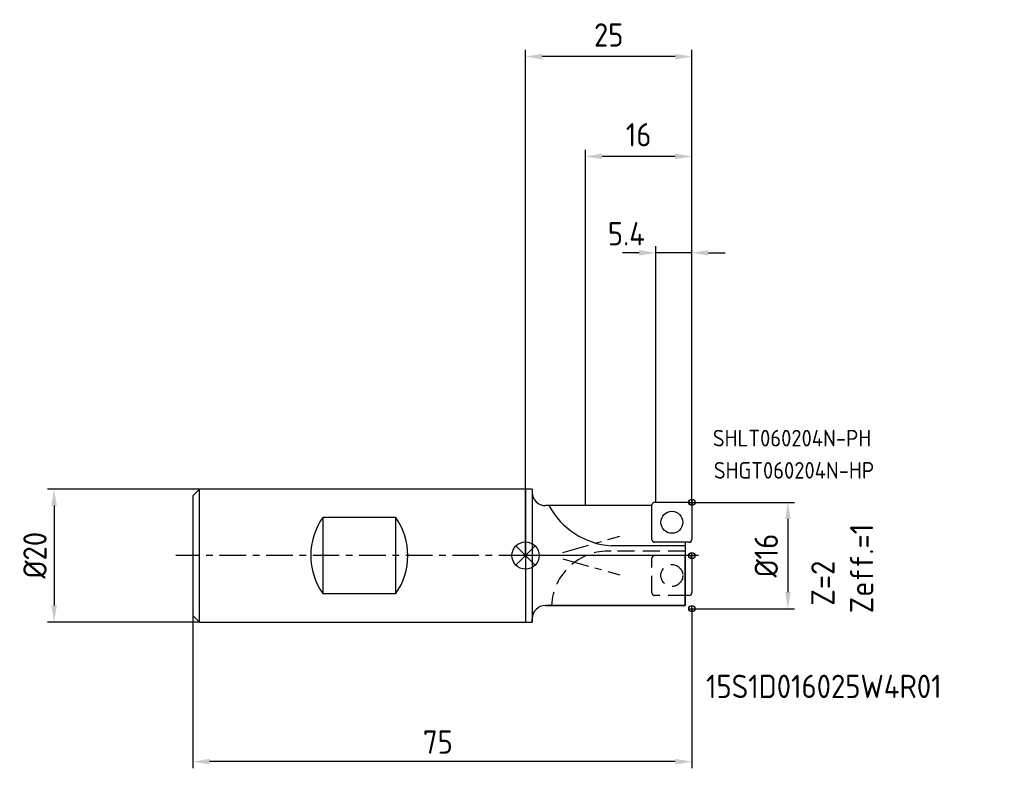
# Model space of a CAD drawing. Extents: x -76 to 72, y -32 to 81.
import ezdxf

# ---------------------------------------------------------------- set-up
doc = ezdxf.new("R2010")
doc.units = 0
doc.linetypes.add('CENTER', pattern=[7, 4, -1, 1, -1])
doc.linetypes.add('DASHED', pattern=[19.05, 12.7, -6.35])
doc.layers.get('DEFPOINTS').update_dxf_attribs({"linetype": 'CONTINUOUS'})
for name, color, linetype in [('1', 4, 'CONTINUOUS'), ('2', 7, 'CONTINUOUS'), ('4', 2, 'CENTER'), ('6', 5, 'CONTINUOUS'), ('CUT', 1, 'CONTINUOUS'), ('NOCUT', 7, 'CONTINUOUS'), ('SK1', 4, 'CONTINUOUS'), ('SK2', 7, 'CONTINUOUS'), ('SK3', 1, 'DASHED'), ('SK4', 2, 'CENTER')]:
    doc.layers.add(name, color=color, linetype=linetype)
doc.styles.get("Standard").update_dxf_attribs({"font": 'ISOCP.SHX'})
doc.dimstyles.new('AM_ANSI', dxfattribs={"dimtxt": 0.12, "dimasz": 0.1, "dimexe": 0.1, "dimexo": 0.05, "dimgap": 0.06, "dimtad": 0, "dimtih": 1, "dimtoh": 1, "dimzin": 7, "dimtxsty": 'STANDARD', "dimcen": 0, "dimclrd": 256, "dimclre": 256, "dimclrt": 2, "dimazin": 3, "dimtp": 0.1, "dimtm": 0.1, "dimtfac": 0.71, "dimtofl": 0, "dimtmove": 0, "dimatfit": 3, "dimtolj": 1})
doc.dimstyles.new('AM_DIN', dxfattribs={"dimtxt": 3.5, "dimasz": 2.5, "dimexe": 1, "dimexo": 0, "dimgap": 1.5, "dimtad": 1, "dimtxsty": 'STANDARD', "dimcen": 0, "dimclrd": 256, "dimclre": 256, "dimclrt": 2, "dimazin": 3, "dimtp": 0.1, "dimtm": 0.1, "dimtfac": 0.71, "dimtmove": 0, "dimatfit": 3, "dimtolj": 1})

# ---------------------------------------------------------------- blocks, each defined once
blk = doc.blocks.new('*D1')
at = {"layer": 'DEFPOINTS', "color": 0}
for p in [(25, -8), (-50, -9), (-50, -30.98)]:
    blk.add_point(p, dxfattribs=at)
at = {"layer": 'SK2'}
for p, q in [((25, -8), (25, -31.98)), ((-50, -9), (-50, -31.98)), ((22.5, -30.98), (-47.5, -30.98))]:
    blk.add_line(p, q, dxfattribs=at)
for points in [[(-47.5, -30.56), (-47.5, -31.4), (-50, -30.98)], [(22.5, -30.56), (22.5, -31.4), (25, -30.98)]]:
    blk.add_solid(points, dxfattribs=at)
at = {"layer": 'SK2', "color": 2, "insert": (-13.18, -28.03), "char_height": 3.5, "attachment_point": 5}
blk.add_mtext('\\A1;75', dxfattribs=at)
blk = doc.blocks.new('*D2')
at = {"layer": 'DEFPOINTS', "color": 0}
for p in [(-49, 10), (-70.88, -10), (-49, -10)]:
    blk.add_point(p, dxfattribs=at)
at = {"layer": 'SK2'}
for p, q in [((-49, 10), (-71.88, 10)), ((-70.88, 7.5), (-70.88, -7.5)), ((-49, -10), (-71.88, -10))]:
    blk.add_line(p, q, dxfattribs=at)
for points in [[(-71.3, 7.5), (-70.46, 7.5), (-70.88, 10)], [(-71.3, -7.5), (-70.46, -7.5), (-70.88, -10)]]:
    blk.add_solid(points, dxfattribs=at)
at = {"layer": 'SK2', "color": 2, "insert": (-73.75, 0.05), "char_height": 3.5, "attachment_point": 5, "rotation": 90}
blk.add_mtext('\\A1;%%c20', dxfattribs=at)
blk = doc.blocks.new('*D3')
at = {"layer": '2'}
for p, q in [((25, 8), (40.44, 8)), ((39.44, 5.5), (39.44, -5.5)), ((25, -8), (40.44, -8))]:
    blk.add_line(p, q, dxfattribs=at)
for points in [[(39.02, 5.5), (39.85, 5.5), (39.44, 8)], [(39.02, -5.5), (39.85, -5.5), (39.44, -8)]]:
    blk.add_solid(points, dxfattribs=at)
at = {"layer": 'DEFPOINTS', "color": 0}
for p in [(25, 8), (25, -8), (39.44, -8)]:
    blk.add_point(p, dxfattribs=at)
at = {"layer": '2', "color": 2, "insert": (36.19, 0), "char_height": 3.5, "attachment_point": 5, "rotation": 90}
blk.add_mtext('\\A1;%%c16', dxfattribs=at)
blk = doc.blocks.new('*D4')
at = {"layer": '2'}
for p, q in [((19.6, 8), (19.6, 46.5)), ((25, 8), (25, 46.5)), ((17.1, 45.5), (14.6, 45.5)), ((25, 45.5), (19.6, 45.5)), ((27.5, 45.5), (30, 45.5))]:
    blk.add_line(p, q, dxfattribs=at)
for points in [[(17.1, 45.92), (17.1, 45.09), (19.6, 45.5)], [(27.5, 45.92), (27.5, 45.09), (25, 45.5)]]:
    blk.add_solid(points, dxfattribs=at)
at = {"layer": 'DEFPOINTS', "color": 0}
for p in [(19.6, 45.5), (19.6, 8), (25, 8)]:
    blk.add_point(p, dxfattribs=at)
at = {"layer": '2', "color": 2, "insert": (15.16, 48.37), "char_height": 3.5, "attachment_point": 5}
blk.add_mtext('\\A1;5.4', dxfattribs=at)
blk = doc.blocks.new('*D5')
at = {"layer": '2'}
for p, q in [((9, 7.5), (9, 61)), ((25, 8), (25, 61)), ((22.5, 60), (11.5, 60))]:
    blk.add_line(p, q, dxfattribs=at)
for points in [[(11.5, 60.42), (11.5, 59.58), (9, 60)], [(22.5, 60.42), (22.5, 59.58), (25, 60)]]:
    blk.add_solid(points, dxfattribs=at)
at = {"layer": 'DEFPOINTS', "color": 0}
for p in [(9, 60), (9, 7.5), (25, 8)]:
    blk.add_point(p, dxfattribs=at)
at = {"layer": '2', "color": 2, "insert": (17, 63.25), "char_height": 3.5, "attachment_point": 5}
blk.add_mtext('\\A1;16', dxfattribs=at)
blk = doc.blocks.new('*D6')
at = {"layer": '2'}
for p, q in [((0, 0), (0, 76)), ((25, 8), (25, 76)), ((22.5, 75), (2.5, 75))]:
    blk.add_line(p, q, dxfattribs=at)
for points in [[(2.5, 75.42), (2.5, 74.58), (0, 75)], [(22.5, 75.42), (22.5, 74.58), (25, 75)]]:
    blk.add_solid(points, dxfattribs=at)
at = {"layer": 'DEFPOINTS', "color": 0}
for p in [(0, 75), (25, 8), (0, 0)]:
    blk.add_point(p, dxfattribs=at)
at = {"layer": '2', "color": 2, "insert": (12.5, 78.25), "char_height": 3.5, "attachment_point": 5}
blk.add_mtext('\\A1;25', dxfattribs=at)

msp = doc.modelspace()

# ---------------------------------------------------------------- linework, layer by layer
at = {"layer": '1'}
for p, q in [((1, 10), (0, 10)), ((0, 10), (0, -10)), ((1, 10), (1, -10)), ((19, 7.5), (3, 7.5)), ((19, 2.4), (19, 7.6)), ((24.6, 8), (19.4, 8)), ((25, 7.6), (25, 2.4)), ((24.6, 2), (19.4, 2)), ((23.997, 2), (23.997, 0)), ((23.997, 1.458), (12.848, 1.458)), ((23.997, 0), (23.997, -6)), ((25, -0.4), (25, -5.6)), ((24.6, -6), (23.997, -6)), ((23.997, -6), (23.997, -7.5)), ((23.997, -7.5), (3, -7.5)), ((0, -10), (1, -10))]:
    msp.add_line(p, q, dxfattribs=at)
msp.add_circle((22, 5), 1.65, dxfattribs=at)
for centre, radius, start, end in [((3, 9.5), 2, 180, 270), ((13.777, 13.13), 11.709, 208.74088, 265.44921), ((19.4, 7.6), 0.4, 90, 180), ((24.6, 7.6), 0.4, 0, 90), ((19.4, 2.4), 0.4, 180, 270), ((24.6, 2.4), 0.4, 270, 0), ((24.6, -0.4), 0.4, 0, 90), ((24.6, -5.6), 0.4, 270, 0), ((3, -9.5), 2, 90, 180)]:
    msp.add_arc(centre, radius, start, end, dxfattribs=at)
at = {"layer": '4'}
for p, q in [((5.63, 0.477), (14.154, 2.898)), ((26.025, 0), (0, 0)), ((5.63, -0.477), (14.154, -2.898))]:
    msp.add_line(p, q, dxfattribs=at)
at = {"layer": 'CUT'}
for p, q in [((19, 2.4), (19, 7.6)), ((24.6, 8), (19.4, 8)), ((25, 7.6), (25, 2.4)), ((24.6, 2), (19.4, 2))]:
    msp.add_line(p, q, dxfattribs=at)
for centre, start, end in [((19.4, 7.6), 90, 180), ((24.6, 7.6), 0, 90), ((19.4, 2.4), 180, 270), ((24.6, 2.4), 270, 0)]:
    msp.add_arc(centre, 0.4, start, end, dxfattribs=at)
at = {"layer": 'NOCUT'}
for p, q in [((0, 0), (0, -10)), ((23.997, 0), (0, 0)), ((23.997, -6), (23.997, 0)), ((23.997, -7.5), (23.997, -6)), ((3, -7.5), (23.997, -7.5)), ((0, -10), (1, -10)), ((1, -10), (1, -9.5))]:
    msp.add_line(p, q, dxfattribs=at)
msp.add_arc((3, -9.5), 2, 90, 180, dxfattribs=at)
at = {"layer": 'SK1'}
for p, q in [((-49, 10), (-50, 9)), ((-50, 9), (-50, -9)), ((-49, -10), (-49, 10)), ((0, 10), (-49, 10)), ((24.536, 8), (25.464, 8)), ((25, 8.464), (25, 7.536)), ((25, 8.464), (25, 7.536)), ((-19.5, 5.724), (-30.5, 5.724)), ((-30.5, 5.724), (-30.5, -5.724)), ((-19.5, -5.724), (-19.5, 5.724)), ((-1.447, 1.447), (1.447, -1.447)), ((-1.447, -1.447), (1.447, 1.447)), ((25, -0.464), (25, 0.464)), ((24.536, 0), (25.464, 0)), ((-30.5, -5.724), (-19.5, -5.724)), ((24.536, -8), (25.464, -8)), ((25, -8.464), (25, -7.536)), ((-50, -9), (-49, -10)), ((-49, -10), (1, -10))]:
    msp.add_line(p, q, dxfattribs=at)
for centre, radius in [((25, 8), 0.464), ((0, 0), 2.047), ((25, 0), 0.464), ((25, -8), 0.464)]:
    msp.add_circle(centre, radius, dxfattribs=at)
for centre, start, end in [((-22.3, 0), 145.08402, 214.91598), ((-27.7, 0), 325.08402, 34.91598)]:
    msp.add_arc(centre, 10, start, end, dxfattribs=at)
at = {"layer": 'SK3', "ltscale": 0.2}
for p, q in [((23.997, 0.678), (12.848, 0.678)), ((19, -5.6), (19, -0.4)), ((23.997, 0), (19.4, 0)), ((23.997, -6), (19.4, -6))]:
    msp.add_line(p, q, dxfattribs=at)
at = {"layer": 'SK3'}
msp.add_line((24.6, 0), (23.997, 0), dxfattribs=at)
at = {"layer": 'SK3', "ltscale": 0.2}
msp.add_circle((22, -3), 1.65, dxfattribs=at)
msp.add_arc((12.496, -7.926), 8.611, 87.65886, 177.16672, dxfattribs=at)
at = {"layer": 'SK3'}
for centre, start, end in [((19.4, -0.4), 90, 180), ((19.4, -5.6), 180, 270)]:
    msp.add_arc(centre, 0.4, start, end, dxfattribs=at)
at = {"layer": 'SK4'}
msp.add_line((0, 0), (-52.591, 0), dxfattribs=at)

# ---------------------------------------------------------------- texts
at = {"layer": '6'}
for s, height, p in [('SHLT060204N-PH', 2.5, (28.156, 16.395)), ('SHGT060204N-HP', 2.5, (28.302, 11.558)), ('15S1D016025W4R01', 3.5, (27.13, -21.413))]:
    msp.add_text(s, height=height, dxfattribs=at).set_placement(p)
for s, p in [('Zeff.=1', (52.273, -8.676)), ('Z=2', (46.451, -7.537))]:
    msp.add_text(s, height=3.5, rotation=90, dxfattribs=at).set_placement(p)

# ---------------------------------------------------------------- dimensions: what is measured, and where the dimension line sits
at = {"layer": '2'}
for base, p2, picture, middle in [((0, 75), (0, 0), '*D6', (12.5, 78.25)), ((9, 60), (9, 7.5), '*D5', (17, 63.25))]:
    dim = msp.add_linear_dim(base=base, p1=(25, 8), p2=p2, dimstyle='AM_DIN', dxfattribs=at)
    dim.commit()
    dim.dimension.update_dxf_attribs({"geometry": picture, "text_midpoint": middle})
dim = msp.add_linear_dim(base=(19.6, 45.503), p1=(25, 8), p2=(19.6, 8), dimstyle='AM_DIN', dxfattribs=at)
dim.commit()
dim.dimension.update_dxf_attribs({"geometry": '*D4', "text_midpoint": (15.157, 48.371), "dimtype": 160})
dim = msp.add_linear_dim(base=(39.437, -8), p1=(25, 8), p2=(25, -8), angle=90, text='%%c<>', dimstyle='AM_DIN', dxfattribs=at)
dim.commit()
dim.dimension.update_dxf_attribs({"geometry": '*D3', "text_midpoint": (36.187, 0)})
at = {"layer": 'SK2'}
dim = msp.add_linear_dim(base=(-70.879, -10), p1=(-49, 10), p2=(-49, -10), angle=90, text='%%c<>', dimstyle='AM_ANSI', override={"dimtxt": 3.5, "dimasz": 2.5, "dimexe": 1, "dimexo": 0, "dimgap": 1, "dimdec": 0}, dxfattribs=at)
dim.commit()
dim.dimension.update_dxf_attribs({"geometry": '*D2', "text_midpoint": (-73.752, 0.049), "dimtype": 160, "text_rotation": 90})
dim = msp.add_linear_dim(base=(-50, -30.978), p1=(25, -8), p2=(-50, -9), dimstyle='AM_ANSI', override={"dimtxt": 3.5, "dimasz": 2.5, "dimexe": 1, "dimexo": 0, "dimgap": 1, "dimdec": 0}, dxfattribs=at)
dim.commit()
dim.dimension.update_dxf_attribs({"geometry": '*D1', "text_midpoint": (-13.176, -28.031), "dimtype": 160})

doc.saveas('drawing.dxf')
